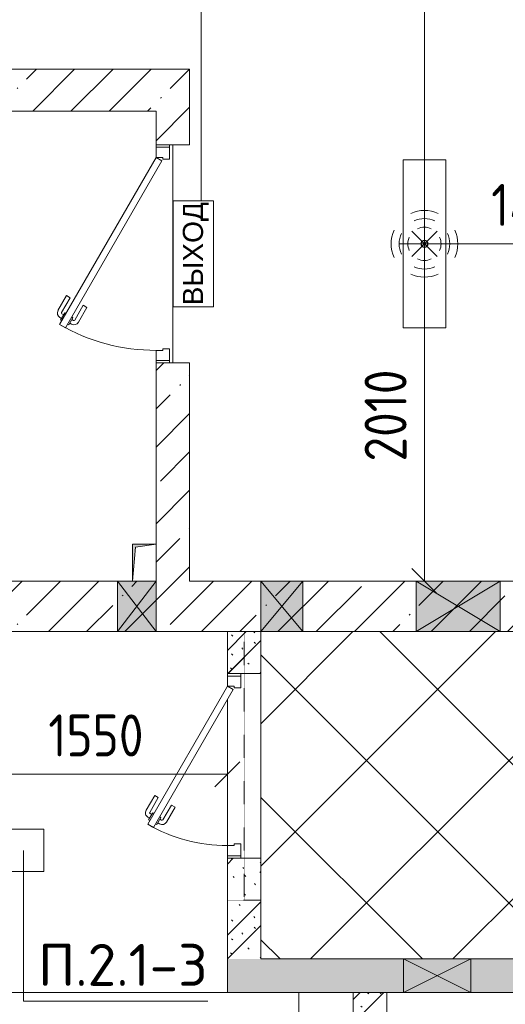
# Model space of a CAD drawing. Header units: millimetres. Extents: x -32229 to 170644, y -13689 to 125138.
# Tile 141 of 208: x 33147 to 36042, y 81280 to 87145. Entities that reach past the tile are written whole.
import ezdxf

# ---------------------------------------------------------------- set-up
doc = ezdxf.new("R2010")
doc.units = ezdxf.units.MM
doc.linetypes.add('3_ Штрих_ 1 х 1 мм', pattern=[2, 1, -1])
for name, color, linetype, lineweight in [('A-ANNO-DIMS', 7, 'Continuous', 9), ('A-ANNO-DIMS-200', 7, 'Continuous', 9), ('A-ANNO-NOTE', 7, 'Continuous', 18), ('A-DETL-GENF', 7, 'Continuous', 18), ('A-DETL-THIN', 7, 'Continuous', 9), ('A-DOOR', 7, 'Continuous', 18), ('A-DOOR-FRAM', 7, 'Continuous', 9), ('A-FLOR', 7, 'Continuous', 18), ('A-GLAZ', 7, 'Continuous', 18), ('A-WALL', 7, 'Continuous', 18), ('A-WALL-PATT', 7, 'Continuous', 40), ('C-PRKG', 7, 'Continuous', 18), ('G-ANNO-TEXT', 7, 'Continuous', 9), ('I-WALL', 7, 'Continuous', 18), ('M-EQPM', 7, 'Continuous', 18), ('S-BEAM', 7, 'Continuous', 18)]:
    doc.layers.add(name, color=color, linetype=linetype, lineweight=lineweight)
doc.layers.add('A-DETL', color=7, linetype='Continuous', lineweight=9, true_color=0x00a600)
doc.styles.add('Arial_1', font='arial.ttf', dxfattribs={"height": 120})
doc.styles.add('GOST Common_6', font='GOST_Common.ttf', dxfattribs={"width": 0.9, "height": 250})
doc.styles.add('ISOCPEUR', font='isocpeur.ttf', dxfattribs={"height": 250})
doc.dimstyles.new('ГОСТ_2_5_мм2', dxfattribs={"dimscale": 304.8, "dimtxt": 251.428749, "dimasz": 0.492126, "dimexe": 0.492126, "dimexo": 0.656168, "dimgap": 0.098425, "dimtad": 1, "dimdec": 0, "dimdsep": 46, "dimtxsty": 'GOST Common_6', "dimblk1": 'OBLIQUE', "dimblk2": 'OBLIQUE', "dimsah": 1, "dimcen": 0.09, "dimazin": 2, "dimtfac": 1, "dimtdec": 4, "dimtix": 1, "dimtmove": 0, "dimatfit": 3, "dimfxl": 1, "dimtvp": 1, "dimtolj": 1, "dimtzin": 0, "dimarcsym": 2})
doc.dimstyles.new('ГОСТ_2_5_мм2_1', dxfattribs={"dimscale": 304.8, "dimtxt": 251.428749, "dimasz": 0.492126, "dimexe": 0.492126, "dimexo": 0.656168, "dimgap": 0.098425, "dimtad": 1, "dimdec": 0, "dimdsep": 46, "dimtxsty": 'GOST Common_6', "dimblk1": 'OBLIQUE', "dimblk2": 'OBLIQUE', "dimsah": 1, "dimcen": 0.09, "dimazin": 2, "dimtfac": 1, "dimtdec": 4, "dimtix": 1, "dimtmove": 0, "dimatfit": 3, "dimfxl": 1, "dimtvp": 1, "dimtolj": 1, "dimtzin": 0, "dimarcsym": 2})
pattern_1 = [(135, (300.56, 377.28), (-565.6854, 6e-14), [10, -790]), (135, (349.8, 474.73), (-565.6854, 6e-14), [10, -790]), (135, (423.93, 473.06), (-565.6854, 6e-14), [10, -790]), (135, (229.92, 447.9), (-565.6854, 6e-14), [10, -790]), (135, (155.08, 447.9), (-565.6854, 6e-14), [10, -790]), (135, (114.9, 369.03), (-565.6854, 6e-14), [10, -790]), (135, (132.43, 285.8), (-565.6854, 6e-14), [10, -790]), (135, (214.66, 322), (-565.6854, 6e-14), [10, -790]), (135, (198.16, 261.88), (-565.6854, 6e-14), [10, -790]), (135, (45.2, 272.9), (-565.6854, 6e-14), [10, -790]), (135, (42.32, 336.16), (-565.6854, 6e-14), [10, -790]), (135, (92.26, 192.24), (-565.6854, 6e-14), [10, -790]), (135, (7.07, 149.2), (-565.6854, 6e-14), [10, -790]), (135, (80.6, 95.1), (-565.6854, 6e-14), [10, -790]), (135, (79.53, 36.94), (-565.6854, 6e-14), [10, -790]), (135, (153.87, 74.56), (-565.6854, 6e-14), [10, -790]), (135, (228.35, 124.8), (-565.6854, 6e-14), [10, -790]), (135, (279.75, 180.4), (-565.6854, 6e-14), [10, -790]), (135, (282.9, 31.63), (-565.6854, 6e-14), [10, -790]), (135, (377.38, 53.45), (-565.6854, 6e-14), [10, -790]), (135, (352.28, 102.7), (-565.6854, 6e-14), [10, -790]), (135, (354.05, 0), (-565.6854, 6e-14), [10, -790]), (135, (553.23, 16.45), (-565.6854, 6e-14), [10, -790]), (135, (542.38, 63.45), (-565.6854, 6e-14), [10, -790]), (135, (536.58, 239.3), (-565.6854, 6e-14), [10, -790]), (135, (475.85, 203.9), (-565.6854, 6e-14), [10, -790]), (135, (475.85, 316.54), (-565.6854, 6e-14), [10, -790]), (135, (520.8, 408.7), (-565.6854, 6e-14), [10, -790]), (135, (551.1, 470.8), (-565.6854, 6e-14), [10, -790]), (135, (235.25, 537.93), (-565.6854, 6e-14), [10, -790]), (135, (407.25, 547.65), (-565.6854, 6e-14), [10, -790]), (135, (94.5, 558.6), (-565.6854, 6e-14), [10, -790]), (135, (46.4, 532.3), (-565.6854, 6e-14), [10, -790]), (135, (85.56, 465.04), (-565.6854, 6e-14), [10, -790]), (135, (355.53, 181.14), (-565.6854, 6e-14), [10, -790]), (135, (362.23, 243.6), (-565.6854, 6e-14), [10, -790]), (135, (413.45, 344.1), (-565.6854, 6e-14), [10, -790]), (135, (286.3, 273.25), (-565.6854, 6e-14), [10, -790]), (135, (423.02, 263.72), (-565.6854, 6e-14), [10, -790]), (135, (162.94, 190.2), (-565.6854, 6e-14), [10, -790]), (135, (470.25, 120.93), (-565.6854, 6e-14), [10, -790]), (135, (484.48, 9.78), (-565.6854, 6e-14), [10, -790]), (45, (0, 212.13), (-565.6854, 0), []), (45, (212.13, 0), (-565.6854, 0), []), (45, (353.55, 0), (-565.6854, 0), []), (45, (0, 353.55), (-565.6854, 0), [])]
pattern_2 = [(45, (0, 0), (-228.0985, 228.0985), []), (45, (228.1, 0), (-228.0985, 228.0985), [403.225, -80.645, 6.706, -73.939])]

# ---------------------------------------------------------------- blocks, each defined once
blk = doc.blocks.new('АР_Дверь однопольная - 1100х2100h_техн_ помещ_-4755848--01 ЭО')
at = {"layer": 'A-DOOR', "color": 253, "lineweight": 13, "true_color": 0xaaaaaa}
for p, q in [((-347.7, 575), (-367.7, 540.4)), ((-367.7, 540.4), (455, 65.4)), ((475, 100), (-347.7, 575)), ((455, 65.4), (475, 100))]:
    blk.add_line(p, q, dxfattribs=at)
at = {"layer": 'A-DOOR', "color": 253, "lineweight": 5, "true_color": 0xaaaaaa}
for p, q in [((-326.1, 562.5), (-322.1, 569.4)), ((-322.1, 569.4), (-278.8, 544.4)), ((-311.2, 563.2), (-305.2, 573.6)), ((-289.6, 550.7), (-283.6, 561.1)), ((-278.8, 544.4), (-282.8, 537.5)), ((-188, 511.7), (-276.8, 562.9)), ((-175.5, 533.3), (-264.3, 584.6)), ((-188, 511.7), (-175.5, 533.3)), ((-346.1, 527.9), (-350.1, 520.9)), ((-350.1, 520.9), (-306.8, 495.9)), ((-339.2, 514.7), (-345.3, 504.3)), ((-317.6, 502.2), (-323.6, 491.8)), ((-233, 433.7), (-321.8, 485)), ((-306.8, 495.9), (-302.8, 502.9)), ((-245.5, 412.1), (-334.3, 463.3)), ((-233, 433.7), (-245.5, 412.1))]:
    blk.add_line(p, q, dxfattribs=at)
for centre, radius, start, end in [((-279.3, 558.6), 30, 60, 150), ((475, 100), 950, 150, 180), ((-279.3, 558.6), 4.99, 60, 150), ((-319.3, 489.3), 30, 150, 240), ((-319.3, 489.3), 4.99, 150, 240)]:
    blk.add_arc(centre, radius, start, end, dxfattribs=at)
at = {"layer": 'A-DOOR-FRAM', "color": 253, "lineweight": 13, "true_color": 0xaaaaaa}
for p, q in [((-535, 100), (-550, 100)), ((-475, 100), (-535, 100)), ((-535, 100), (-535, 20)), ((-475, 60), (-475, 100)), ((-465, 60), (-475, 60)), ((-465, 20), (-465, 60)), ((475, 60), (465, 60)), ((465, 60), (465, 20)), ((535, 100), (475, 100)), ((475, 100), (475, 60)), ((535, 20), (535, 100)), ((535, 100), (550, 100)), ((-535, 20), (-550, 20)), ((-535, 20), (-465, 20)), ((465, 20), (535, 20)), ((535, 20), (550, 20))]:
    blk.add_line(p, q, dxfattribs=at)
blk = doc.blocks.new('АР_Машиноместо - 6000x3600_С_МГН-V49--01 ЭО')
at = {"layer": 'C-PRKG', "color": 253, "lineweight": 13, "true_color": 0xaaaaaa}
for p, q in [((2625, 6000), (-550, 6000)), ((3050, 0), (3050, 6000))]:
    blk.add_line(p, q, dxfattribs=at)
blk = doc.blocks.new('АР_Отверстие прямоугольное - ОВ-3995010--01 ЭО')
at = {"layer": 'A-GLAZ', "lineweight": 13, "true_color": 0xf0f0f0}
blk.add_hatch(color=7, dxfattribs=at).paths.add_polyline_path([(-75, 100), (-75, -100), (325, -100), (325, 100)])
at = {"layer": 'A-GLAZ', "color": 253, "lineweight": 5, "true_color": 0xaaaaaa}
for p, q in [((325, 100), (-75, -100)), ((-75, 100), (325, -100))]:
    blk.add_line(p, q, dxfattribs=at)
at = {"layer": 'A-GLAZ', "color": 253, "lineweight": 13, "true_color": 0xaaaaaa}
for p, q in [((325, 100), (-75, 100)), ((-75, 100), (-75, -100)), ((-75, 100), (-75, -100)), ((325, -100), (325, 100)), ((325, 100), (325, -100))]:
    blk.add_line(p, q, dxfattribs=at)
blk = doc.blocks.new('АР_Отверстие прямоугольное - СС-4523726--01 ЭО')
at = {"layer": 'A-GLAZ', "lineweight": 13, "true_color": 0xf0f0f0}
blk.add_hatch(color=7, dxfattribs=at).paths.add_polyline_path([(375, 150), (-125, 150), (-125, -150), (375, -150), (375, -4)])
at = {"layer": 'A-GLAZ', "color": 253, "lineweight": 5, "true_color": 0xaaaaaa}
for p, q in [((375, 150), (-125, -150)), ((-125, 150), (375, -150))]:
    blk.add_line(p, q, dxfattribs=at)
at = {"layer": 'A-GLAZ', "color": 253, "lineweight": 13, "true_color": 0xaaaaaa}
for p, q in [((-125, 150), (-125, -150)), ((-125, 150), (-125, -150)), ((375, -150), (375, 150)), ((375, 150), (375, -150)), ((-125, -150), (375, -150))]:
    blk.add_line(p, q, dxfattribs=at)
blk = doc.blocks.new('АР_Канал вертикальный прямоугольный - ОВ-5538802--01 ЭО')
at = {"layer": 'M-EQPM', "lineweight": 13, "true_color": 0xe2e2e2}
blk.add_hatch(color=254, dxfattribs=at).paths.add_polyline_path([(-70, -110), (-52, 92), (70, 110), (-70, 110)])
at = {"layer": 'M-EQPM', "color": 253, "lineweight": 13, "true_color": 0xaaaaaa}
for p, q in [((70, 110), (-70, 110)), ((-70, 110), (-70, -110)), ((70, 110), (-70, 110)), ((-70, 110), (-70, -110)), ((-70, -110), (-70, 110)), ((-70, 110), (70, 110)), ((-70, -110), (-52, 92)), ((-70, -110), (-52, 92)), ((-52, 92), (70, 110)), ((-52, 92), (70, 110)), ((70, -110), (70, 110)), ((70, 110), (70, -110)), ((-70, -110), (70, -110)), ((70, -110), (-70, -110))]:
    blk.add_line(p, q, dxfattribs=at)
blk = doc.blocks.new('АР_Отверстие прямоугольное - ОВВ-4005735--01 ЭО')
at = {"layer": 'A-GLAZ', "lineweight": 13, "true_color": 0xf0f0f0}
blk.add_hatch(color=7, dxfattribs=at).paths.add_polyline_path([(10, 150), (10, -150), (240, -150), (240, 150)])
at = {"layer": 'A-GLAZ', "color": 253, "lineweight": 5, "true_color": 0xaaaaaa}
for p, q in [((240, 150), (10, -150)), ((10, 150), (240, -150))]:
    blk.add_line(p, q, dxfattribs=at)
at = {"layer": 'A-GLAZ', "color": 253, "lineweight": 13, "true_color": 0xaaaaaa}
for p, q in [((240, 150), (10, 150)), ((10, 150), (10, -150)), ((10, 150), (10, -150)), ((240, -150), (240, 150)), ((240, 150), (240, -150)), ((150, -150), (240, -150))]:
    blk.add_line(p, q, dxfattribs=at)
blk = doc.blocks.new('АР_Дверь однопольная - 1300х2100h_лест__лифт_ холл-4790059--01 ЭО')
at = {"layer": 'A-DOOR', "color": 253, "lineweight": 13, "true_color": 0xaaaaaa}
for p, q in [((-420.9, 675), (-440.9, 640.4)), ((575, 100), (-420.9, 675)), ((-440.9, 640.4), (555, 65.4)), ((555, 65.4), (575, 100))]:
    blk.add_line(p, q, dxfattribs=at)
at = {"layer": 'A-DOOR', "color": 253, "lineweight": 5, "true_color": 0xaaaaaa}
for p, q in [((-399.3, 662.5), (-395.3, 669.4)), ((-395.3, 669.4), (-352, 644.4)), ((-384.5, 663.2), (-378.4, 673.6)), ((-362.8, 650.7), (-356.8, 661.1)), ((-261.2, 611.7), (-350, 662.9)), ((-248.7, 633.3), (-337.5, 684.6)), ((-419.3, 627.9), (-423.3, 620.9)), ((-423.3, 620.9), (-380, 595.9)), ((-412.5, 614.7), (-418.5, 604.3)), ((-390.8, 602.2), (-396.8, 591.8)), ((-380, 595.9), (-376, 602.9)), ((-352, 644.4), (-356, 637.5)), ((-261.2, 611.7), (-248.7, 633.3)), ((-318.7, 512.1), (-407.5, 563.3)), ((-306.2, 533.7), (-395, 585)), ((-306.2, 533.7), (-318.7, 512.1))]:
    blk.add_line(p, q, dxfattribs=at)
for centre, radius, start, end in [((575, 100), 1150, 150, 180), ((-352.5, 658.6), 30, 60, 150), ((-352.5, 658.6), 4.99, 60, 150), ((-392.5, 589.3), 30, 150, 240), ((-392.5, 589.3), 4.99, 150, 240)]:
    blk.add_arc(centre, radius, start, end, dxfattribs=at)
at = {"layer": 'A-DOOR-FRAM', "color": 253, "lineweight": 13, "true_color": 0xaaaaaa}
for p, q in [((-635, 100), (-650, 100)), ((-575, 100), (-635, 100)), ((-635, 100), (-635, 20)), ((-575, 60), (-575, 100)), ((-565, 60), (-575, 60)), ((-565, 20), (-565, 60)), ((575, 60), (565, 60)), ((565, 60), (565, 20)), ((635, 100), (575, 100)), ((575, 100), (575, 60)), ((635, 20), (635, 100)), ((635, 100), (650, 100)), ((-635, 20), (-650, 20)), ((-635, 20), (-565, 20)), ((565, 20), (635, 20)), ((635, 20), (650, 20))]:
    blk.add_line(p, q, dxfattribs=at)
blk = doc.blocks.new('АР_Отверстие прямоугольное - ОВВ-4235372--01 ЭО')
at = {"layer": 'A-GLAZ', "lineweight": 13, "true_color": 0xf0f0f0}
blk.add_hatch(color=7, dxfattribs=at).paths.add_polyline_path([(250, -150), (250, 150), (0, 150), (0, -150), (32.6, -150)])
at = {"layer": 'A-GLAZ', "color": 253, "lineweight": 5, "true_color": 0xaaaaaa}
for p, q in [((250, 150), (0, -150)), ((0, 150), (250, -150))]:
    blk.add_line(p, q, dxfattribs=at)
at = {"layer": 'A-GLAZ', "color": 253, "lineweight": 13, "true_color": 0xaaaaaa}
for p, q in [((250, 150), (0, 150)), ((0, 150), (0, -150)), ((0, 150), (0, -150)), ((250, -150), (250, 150)), ((250, 150), (250, -150))]:
    blk.add_line(p, q, dxfattribs=at)
blk = doc.blocks.new('АР_Перемычка - 200_Уx2_75x5__250-250-V119--01 ЭО')
at = {"layer": 'S-BEAM', "color": 9, "linetype": '3_ Штрих_ 1 х 1 мм', "lineweight": 15, "true_color": 0xc4c4c4}
for p, q in [((-800, 100), (-800, -100)), ((800, 100), (800, -100)), ((-800, 0), (800, 0))]:
    blk.add_line(p, q, dxfattribs=at)
blk = doc.blocks.new('Наметкина 10_РД_АР_П_rvt-1--01 ЭО')
at = {"layer": 'A-WALL-PATT', "lineweight": 5, "true_color": 0xaaaaaa}
h = blk.add_hatch(dxfattribs=at)
h.set_pattern_fill('FP_1', color=253, style=0, pattern_type=2)
h.set_pattern_definition(pattern_2)
h.paths.add_polyline_path([(33960.3, 86600), (33960.3, 86850), (26885.3, 86850), (26885.3, 86600), (32611.7, 86600)])
h = blk.add_hatch(dxfattribs=at)
h.set_pattern_fill('FP_1', color=253, style=0, pattern_type=2)
h.set_pattern_definition(pattern_2)
h.paths.add_polyline_path([(34160.3, 83800), (34160.3, 85100), (33960.3, 85100), (33960.3, 83800)])
h.paths.add_polyline_path([(34160.3, 86400), (34160.3, 86850), (33960.3, 86850), (33960.3, 86400)])
h = blk.add_hatch(dxfattribs=at)
h.set_pattern_fill('FP_1', color=253, style=0, pattern_type=2)
h.set_pattern_definition(pattern_2)
h.paths.add_polyline_path([(39710.3, 83500), (39710.3, 83800), (26585.3, 83800), (26585.3, 83500), (36624.1, 83500)])
h.paths.add_polyline_path([(25060.3, 83500), (25285.3, 83500), (25285.3, 83800), (25060.3, 83800), (25060.3, 83654)])
h = blk.add_hatch(dxfattribs=at)
h.set_pattern_fill('FP_6', color=253, style=0, pattern_type=2)
h.set_pattern_definition(pattern_1)
h.paths.add_polyline_path([(34585.3, 81550), (34585.3, 82150), (34385.3, 82150), (34385.3, 81550)])
h.paths.add_polyline_path([(34385.3, 83250), (34585.3, 83250), (34585.3, 83500), (34385.3, 83500)])
h = blk.add_hatch(dxfattribs=at)
h.set_pattern_fill('FP_6', color=253, style=0, pattern_type=2)
h.set_pattern_definition(pattern_1)
h.paths.add_polyline_path([(43210.3, 81350), (43210.3, 81550), (34385.3, 81550), (34385.3, 81350), (40960.3, 81350)])
h = blk.add_hatch(dxfattribs=at)
h.set_pattern_fill('FP_6', color=253, style=0, pattern_type=2)
h.set_pattern_definition(pattern_1)
h.paths.add_polyline_path([(35334.3, 75350), (35335.3, 75350), (35335.3, 81350), (35135.3, 81350), (35135.3, 75426), (35143.3, 75426), (35143.3, 75355.2), (35325.3, 75355.2), (35325.3, 75426), (35334.3, 75426), (35334.3, 75355.2)])
at = {"layer": 'A-FLOR', "color": 253, "lineweight": 13, "true_color": 0xaaaaaa}
for p, q in [((34060.3, 86400), (34060.3, 85100)), ((34060.3, 85100), (34060.3, 86400)), ((34385.3, 83250), (34385.3, 83235)), ((34385.3, 83095), (34385.3, 82225)), ((34385.3, 82165), (34385.3, 82150))]:
    blk.add_line(p, q, dxfattribs=at)
at = {"layer": 'A-WALL', "color": 253, "lineweight": 13, "true_color": 0xaaaaaa}
for p, q in [((33960.3, 86850), (31660.3, 86850)), ((34160.3, 86850), (33960.3, 86850)), ((34160.3, 86400), (34160.3, 86850)), ((27935.3, 86600), (33960.3, 86600)), ((33960.3, 86600), (33960.3, 86400)), ((33960.3, 86400), (34160.3, 86400)), ((33960.3, 85100), (33960.3, 84020)), ((34160.3, 85100), (33960.3, 85100)), ((34160.3, 83800), (34160.3, 85100)), ((33730.3, 83800), (27935.3, 83800)), ((33820.3, 83800), (33730.3, 83800)), ((33960.3, 83800), (33820.3, 83800)), ((34585.3, 83800), (34160.3, 83800)), ((34835.3, 83800), (34585.3, 83800)), ((35510.3, 83800), (34835.3, 83800)), ((36010.3, 83800), (35510.3, 83800)), ((36960.3, 83800), (36010.3, 83800)), ((32580.3, 83500), (33730.3, 83500)), ((33730.3, 83500), (33960.3, 83500)), ((33960.3, 83500), (34585.3, 83500)), ((34585.3, 83500), (34835.3, 83500)), ((34835.3, 83500), (35510.3, 83500)), ((35510.3, 83500), (36010.3, 83500)), ((36010.3, 83500), (36624.1, 83500))]:
    blk.add_line(p, q, dxfattribs=at)
at = {"layer": 'I-WALL', "color": 253, "lineweight": 13, "true_color": 0xaaaaaa}
for p, q in [((34585.3, 83500), (34385.3, 83500)), ((34385.3, 83500), (34385.3, 83250)), ((34385.3, 83250), (34585.3, 83250)), ((34585.3, 82150), (34385.3, 82150)), ((34385.3, 82150), (34385.3, 81550)), ((34385.3, 81550), (34385.3, 81350)), ((35435.3, 81550), (34617.9, 81550)), ((35835.3, 81550), (35435.3, 81550)), ((36235.3, 81550), (35835.3, 81550)), ((34385.3, 81350), (35435.3, 81350)), ((35135.3, 81350), (35135.3, 80390)), ((35335.3, 81350), (35135.3, 81350)), ((35335.3, 80390), (35335.3, 81350)), ((35435.3, 81350), (35835.3, 81350)), ((35835.3, 81350), (36235.3, 81350))]:
    blk.add_line(p, q, dxfattribs=at)
at = {"layer": 'A-DOOR', "color": 253, "lineweight": 13, "true_color": 0xaaaaaa}
for name, p, rotation in [('АР_Дверь однопольная - 1300х2100h_лест__лифт_ холл-4790059--01 ЭО', (34060.3, 85750), 89.99999999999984), ('АР_Дверь однопольная - 1100х2100h_техн_ помещ_-4755848--01 ЭО', (34485.3, 82700), 90)]:
    blk.add_blockref(name, p, dxfattribs=dict(at, rotation=rotation))
at = {"layer": 'A-GLAZ', "color": 253, "lineweight": 13, "true_color": 0xaaaaaa, "rotation": 180}
for name, p in [('АР_Отверстие прямоугольное - ОВВ-4005735--01 ЭО', (33970.3, 83650)), ('АР_Отверстие прямоугольное - СС-4523726--01 ЭО', (35885.3, 83650)), ('АР_Отверстие прямоугольное - ОВ-3995010--01 ЭО', (35760.3, 81450))]:
    blk.add_blockref(name, p, dxfattribs=at)
at = {"layer": 'A-GLAZ', "color": 253, "lineweight": 13, "true_color": 0xaaaaaa}
blk.add_blockref('АР_Отверстие прямоугольное - ОВВ-4235372--01 ЭО', (34585.3, 83650), dxfattribs=at)
at = {"layer": 'C-PRKG', "color": 253, "lineweight": 13, "true_color": 0xaaaaaa}
blk.add_blockref('АР_Машиноместо - 6000x3600_С_МГН-V49--01 ЭО', (31760.3, 75350), dxfattribs=at)
at = {"layer": 'M-EQPM', "color": 253, "lineweight": 13, "true_color": 0xaaaaaa}
blk.add_blockref('АР_Канал вертикальный прямоугольный - ОВ-5538802--01 ЭО', (33890.3, 83910), dxfattribs=at)
at = {"layer": 'S-BEAM', "color": 253, "lineweight": 13, "true_color": 0xaaaaaa, "rotation": 90}
blk.add_blockref('АР_Перемычка - 200_Уx2_75x5__250-250-V119--01 ЭО', (34485.3, 82700), dxfattribs=at)
blk = doc.blocks.new('DIMBLOCK167--01 ЭО')
at = {"layer": 'A-ANNO-DIMS-200'}
for p, q in [((32835.3, 82389), (32835.3, 82799.8)), ((34385.3, 82555.9), (34385.3, 82799.8)), ((32835.3, 82649.8), (32910.3, 82724.8)), ((34385.3, 82649.8), (34460.3, 82724.8)), ((32835.3, 82649.8), (32760.3, 82574.8)), ((32835.3, 82649.8), (34385.3, 82649.8)), ((32835.3, 82649.8), (32835.3, 82389)), ((34385.3, 82649.8), (34310.3, 82574.8)), ((34385.3, 82649.8), (34385.3, 82555.9))]:
    blk.add_line(p, q, dxfattribs=at)
at = {"layer": 'A-ANNO-DIMS-200', "color": 0, "insert": (33318.4, 83006.5), "char_height": 250, "width": 700.591, "attachment_point": 1, "line_spacing_factor": 1.022761, "style": 'GOST Common_6'}
blk.add_mtext('1550', dxfattribs=at)
blk = doc.blocks.new('_Oblique')
at = {"color": 0, "linetype": 'ByBlock', "lineweight": -2}
blk.add_line((-0.5, -0.5), (0.5, 0.5), dxfattribs=at)
blk = doc.blocks.new('DIMBLOCK354--01 ЭО')
at = {"layer": 'A-ANNO-DIMS-200'}
for p, q in [((35559.9, 85809.9), (35484.9, 85884.9)), ((35653.8, 85809.9), (35409.9, 85809.9)), ((35559.9, 83800), (35559.9, 85809.9)), ((35559.9, 85809.9), (35634.9, 85734.9)), ((35559.9, 85809.9), (35653.8, 85809.9)), ((35559.9, 83800), (35484.9, 83875)), ((35653.8, 83800), (35409.9, 83800)), ((35559.9, 83800), (35634.9, 83725)), ((35559.9, 83800), (35653.8, 83800))]:
    blk.add_line(p, q, dxfattribs=at)
at = {"layer": 'A-ANNO-DIMS-200', "color": 0, "insert": (35203.2, 84513), "char_height": 250, "width": 700.591, "attachment_point": 1, "rotation": 90, "line_spacing_factor": 1.022761, "style": 'GOST Common_6'}
blk.add_mtext('2010', dxfattribs=at)
blk = doc.blocks.new('DIMBLOCK355--01 ЭО')
at = {"layer": 'A-ANNO-DIMS-200'}
for p, q in [((35560, 85716), (35560, 85959.9)), ((36960.3, 85716), (36960.3, 85959.9)), ((35560, 85809.9), (35635, 85884.9)), ((36960.3, 85809.9), (37035.3, 85884.9)), ((35560, 85809.9), (35485, 85734.9)), ((35560, 85809.9), (36960.3, 85809.9)), ((35560, 85809.9), (35560, 85716)), ((36960.3, 85809.9), (36885.3, 85734.9)), ((36960.3, 85809.9), (36960.3, 85716))]:
    blk.add_line(p, q, dxfattribs=at)
at = {"layer": 'A-ANNO-DIMS-200', "color": 0, "insert": (35957.6, 86166.6), "char_height": 250, "width": 726.16, "attachment_point": 1, "line_spacing_factor": 1.022761, "style": 'GOST Common_6'}
blk.add_mtext('1400', dxfattribs=at)

msp = doc.modelspace()

# ---------------------------------------------------------------- hatches: boundary and pattern name
at = {"layer": 'A-DETL-GENF', "lineweight": 9, "true_color": 0xc0c0c0}
h = msp.add_hatch(dxfattribs=at)
h.set_pattern_fill('FP_16', color=9, style=0, pattern_type=2)
h.set_pattern_definition([(45, (0, 0), (-424.264, 424.264), []), (135, (0, 0), (-424.264, -424.264), [])])
h.paths.add_polyline_path([(39760.3, 81550), (39760.3, 83500), (34585.3, 83500), (34585.3, 81550), (36624.1, 81550)])

# ---------------------------------------------------------------- linework, layer by layer
at = {"layer": 'A-ANNO-NOTE', "color": 5, "lineweight": 9, "true_color": 0x0000ff}
for p, q in [((35433.6, 85309.9), (35433.6, 86309.9)), ((35433.6, 86309.9), (35686.3, 86309.9)), ((35686.3, 86309.9), (35686.3, 85309.9)), ((35686.3, 85309.9), (35433.6, 85309.9)), ((32291.6, 82323.3), (33291.6, 82323.3)), ((33291.6, 82323.3), (33291.6, 82070.6)), ((33291.6, 82070.6), (32291.6, 82070.6))]:
    msp.add_line(p, q, dxfattribs=at)
at = {"layer": 'A-ANNO-NOTE', "color": 1, "lineweight": 9, "true_color": 0xff0000}
for p, q in [((34062.1, 85434), (34062.1, 86066.2)), ((34062.1, 86066.2), (34302.1, 86066.2)), ((34062.5, 86065.6), (34302.1, 86065.6)), ((34062.5, 86065.6), (34062.5, 85434.4)), ((34302.1, 86066.2), (34302.1, 85434)), ((34302.1, 86065.6), (34302.1, 85434.4)), ((34302.1, 85434), (34062.1, 85434)), ((34302.1, 85434.4), (34062.5, 85434.4))]:
    msp.add_line(p, q, dxfattribs=at)
at = {"layer": 'A-ANNO-NOTE', "color": 5, "lineweight": 9, "true_color": 0x0000ff}
for centre in [(35558.9, 85809.9), (35559.8, 85810.8), (35559.8, 85809), (35560.7, 85809.9)]:
    msp.add_circle(centre, 20, dxfattribs=at)
for centre, radius, start, end in [((35559.8, 85809), 199.6, 66, 114), ((35559.8, 85809), 151.5, 66, 114), ((35560.7, 85809.9), 199.6, 156, 204), ((35560.7, 85809.9), 151.5, 156, 204), ((35559.8, 85809), 99.8, 66, 114), ((35558.9, 85809.9), 151.5, 336, 24), ((35558.9, 85809.9), 199.6, 336, 24), ((35560.7, 85809.9), 99.8, 156, 204), ((35558.9, 85809.9), 99.8, 336, 24), ((35559.8, 85810.8), 99.8, 246, 294), ((35559.8, 85810.8), 151.5, 246, 294), ((35559.8, 85810.8), 199.6, 246, 294)]:
    msp.add_arc(centre, radius, start, end, dxfattribs=at)
at = {"layer": 'A-DETL', "color": 5, "true_color": 0x0000ff}
msp.add_line((35559.9, 85809.9), (35559.9, 89444.7), dxfattribs=at)
at = {"layer": 'A-DETL', "color": 1, "true_color": 0xff0000}
msp.add_line((34229.5, 86069.2), (34229.5, 89284.7), dxfattribs=at)
at = {"layer": 'A-DETL', "color": 8, "lineweight": 18, "true_color": 0x808080}
for p, q in [((39760.3, 83500), (34585.3, 83500)), ((34585.3, 83500), (34585.3, 81550)), ((34585.3, 81550), (39760.3, 81550))]:
    msp.add_line(p, q, dxfattribs=at)
at = {"layer": 'A-DETL-THIN'}
for q in [(33169.4, 82196.8), (34269.4, 81299.2)]:
    msp.add_line((33169.4, 81299.2), q, dxfattribs=at)

# ---------------------------------------------------------------- block references
at = {"lineweight": 5}
msp.add_blockref('Наметкина 10_РД_АР_П_rvt-1--01 ЭО', (0, 0), dxfattribs=at)

# ---------------------------------------------------------------- texts
at = {"layer": 'A-ANNO-NOTE', "color": 1, "lineweight": 9, "true_color": 0xff0000, "insert": (34197.2, 85751.1), "char_height": 120, "width": 648, "attachment_point": 5, "rotation": 90, "line_spacing_factor": 0.936439, "style": 'Arial_1'}
msp.add_mtext('\\pt20.0004,39.9996,60,80.0004,99.9996,120,140.0004,159.9996,180,200.0004,219.9996,240,260.0004,279.9996,300,320.0004,339.9996,360,380.0004,399.9996,420,440.0004,459.9996,480,500.0004,519.9996,540,560.0004,579.9996,600,620.0004,639.9996;ВЫХОД', dxfattribs=at)
at = {"layer": 'G-ANNO-TEXT', "insert": (33257, 81639.6), "char_height": 250, "width": 1016.06, "attachment_point": 1, "line_spacing_factor": 1.139951, "style": 'ISOCPEUR'}
msp.add_mtext('\\pt600,1200,1800,2400,3000,3600,4200,4800,5400,6000,6600,7200,7800,8400,9000,9600,10200,10800,11400,12000,12600,13200,13800,14400,15000,15600,16200,16800,17400,18000,18600,19200;П.2.1-3', dxfattribs=at)

# ---------------------------------------------------------------- dimensions: what is measured, and where the dimension line sits
at = {"layer": 'A-ANNO-DIMS'}
for base, p1, p2, dimstyle, override, picture, middle in [((36960.3, 85809.9), (35560, 85916), (36960.3, 85916), 'ГОСТ_2_5_мм2_1', {"dimpost": '<>', "dimfxl": 1400.276279}, 'DIMBLOCK355--01 ЭО', (36260.2, 85964.9)), ((34385.3, 82649.8), (32835.3, 82189), (34385.3, 82755.9), 'ГОСТ_2_5_мм2', {"dimpost": '<>', "dimfxl": 1650.419803}, 'DIMBLOCK167--01 ЭО', (33610.3, 82804.8))]:
    dim = msp.add_linear_dim(base=base, p1=p1, p2=p2, dimstyle=dimstyle, override=override, dxfattribs=at)
    dim.commit()
    dim.dimension.update_dxf_attribs({"geometry": picture, "text_midpoint": middle})
dim = msp.add_linear_dim(base=(35559.9, 85809.9), p1=(35453.8, 83800), p2=(35453.8, 85809.9), angle=90, dimstyle='ГОСТ_2_5_мм2_1', override={"dimpost": '<>', "dimfxl": 2009.906201}, dxfattribs=at)
dim.commit()
dim.dimension.update_dxf_attribs({"geometry": 'DIMBLOCK354--01 ЭО', "text_midpoint": (35404.9, 84805)})

doc.saveas('drawing.dxf')
